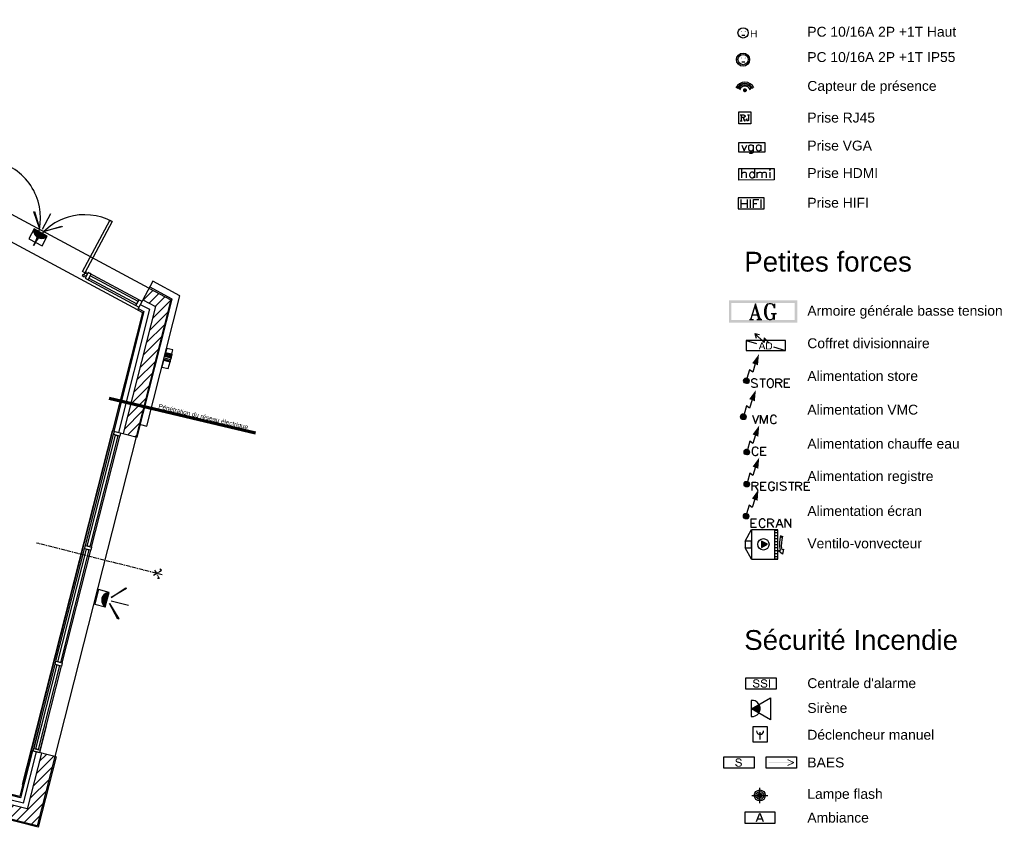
# Model space of a CAD drawing. Header units: millimetres. Extents: x 483 to 46833, y 1207 to 25488.
# Tile 18 of 19: x 31234 to 46147, y 1328 to 13568. Entities that reach past the tile are written whole.
import ezdxf

# ---------------------------------------------------------------- set-up
doc = ezdxf.new("R2010")
doc.units = ezdxf.units.MM
doc.linetypes.add('AXESX2', pattern=[101.6, 63.5, -12.7, 12.7, -12.7])
for name, color, linetype in [('Fond de plan', 7, 'Continuous'), ('Interrupteurs & Prises', 6, 'Continuous'), ('Luminaires', 40, 'Continuous'), ('Légende', 7, 'Continuous'), ('Ossature FP', 7, 'Continuous'), ('Petites forces', 92, 'Continuous'), ('SSI', 5, 'Continuous')]:
    doc.layers.add(name, color=color, linetype=linetype)
doc.styles.get("Standard").update_dxf_attribs({"font": 'arial.ttf'})
doc.styles.add('style1', font='arial.ttf')
doc.linetypes.add('ISOLATION', pattern='A,0.00254,-2.54,[134,ltypeshp.shx,S=2.54,R=0,X=-2.54,Y=0],-5.08,[134,ltypeshp.shx,S=2.54,R=180,X=2.54,Y=0],-2.54', length=10.16254)

# ---------------------------------------------------------------- blocks, each defined once
blk = doc.blocks.new('Projecteur')
at = {"layer": 'Luminaires', "lineweight": -3}
for points in [[(-190, 97), (-182, 103), (-40, -52)], [(-182, -282), (-190, -275), (-40, -127)]]:
    blk.add_lwpolyline(points, close=True, dxfattribs=at)
for points in [[(-2, -180), (130, -180), (130, 0), (0, 0), (-2, -180), (20, -170), (38, -155), (53, -135), (62, -113), (65, -90), (62, -67), (53, -45), (38, -25), (20, -10), (0, 0)], [(-50, -90), (-262, -90)], [(11, -5), (-2, -10)], [(15, -7), (-2, -13)], [(20, -8), (-2, -18)], [(23, -12), (-2, -22)], [(27, -13), (-2, -25)], [(30, -17), (-2, -28)], [(32, -18), (-2, -33)], [(35, -22), (-2, -37)], [(38, -23), (-2, -40)], [(40, -27), (-2, -43)], [(43, -30), (-2, -48)], [(45, -32), (-2, -52)], [(47, -35), (-2, -55)], [(48, -38), (-2, -58)], [(50, -40), (-2, -63)], [(52, -43), (-2, -67)], [(53, -47), (-2, -70)], [(55, -50), (-2, -73)], [(57, -53), (-2, -78)], [(58, -57), (-2, -82)], [(60, -60), (-2, -85)], [(60, -63), (-2, -88)], [(62, -67), (-2, -93)], [(62, -70), (-2, -97)], [(63, -73), (-2, -100)], [(63, -77), (-2, -103)], [(63, -80), (-2, -108)], [(63, -83), (-2, -112)], [(65, -87), (-2, -115)], [(65, -92), (-2, -118)], [(63, -95), (-2, -123)], [(63, -98), (-2, -127)], [(63, -103), (-2, -130)], [(63, -107), (-2, -133)], [(62, -112), (-2, -138)], [(60, -115), (-2, -142)], [(3, -2), (0, -3)], [(8, -3), (0, -7)], [(60, -120), (-2, -145)], [(58, -123), (-2, -148)], [(57, -128), (-2, -153)], [(53, -133), (-2, -157)], [(52, -138), (-2, -160)], [(48, -143), (-2, -163)], [(43, -148), (-2, -167)], [(38, -155), (-2, -172)], [(32, -162), (-2, -175)], [(20, -170), (-2, -178)]]:
    blk.add_lwpolyline(points, dxfattribs=at)
blk = doc.blocks.new('PC 10 16A 2P +T Haute')
at = {"layer": 'Interrupteurs & Prises', "transparency": 33554559}
for points in [[(132, 40), (120, 40), (120, -68), (132, -68), (132, -17), (190, -17), (132, -5)], [(204, 40), (190, 40), (190, -5), (132, -5), (190, -17), (190, -68), (204, -68)]]:
    blk.add_hatch(color=256, dxfattribs=at).paths.add_polyline_path(points)
at = {"layer": 'Interrupteurs & Prises', "lineweight": -3}
blk.add_lwpolyline([(-19, -34), (25, -34)], dxfattribs=at)
blk.add_circle((0, 0), 77.7, dxfattribs=at)
at = {"layer": 'Interrupteurs & Prises', "lineweight": -3, "transparency": 33554559}
for points in [[(-30, 29), (-32, 25), (-26, 25)], [(-32, 25), (-30, 19), (-26, 25)], [(-26, 31), (-30, 29), (-26, 25)], [(-30, 19), (-26, 17), (-26, 25)], [(-22, 29), (-26, 31), (-26, 25)], [(-19, 25), (-22, 29), (-26, 25)], [(-26, 17), (-22, 19), (-26, 25)], [(-22, 19), (-19, 25), (-26, 25)], [(27, 29), (25, 25), (31, 25)], [(25, 25), (27, 19), (31, 25)], [(31, 31), (27, 29), (31, 25)], [(27, 19), (31, 17), (31, 25)], [(38, 29), (31, 31), (31, 25)], [(40, 25), (38, 29), (31, 25)], [(31, 17), (38, 19), (31, 25)], [(38, 19), (40, 25), (31, 25)]]:
    blk.add_solid(points, dxfattribs=at)
blk = doc.blocks.new('PC 10 16A 2P +T IP55')
at = {"layer": 'Interrupteurs & Prises', "lineweight": -3}
blk.add_lwpolyline([(-19, -34), (25, -34)], dxfattribs=at)
for centre, radius in [((-1, -1), 99.5), ((0, 0), 77.7)]:
    blk.add_circle(centre, radius, dxfattribs=at)
at = {"layer": 'Interrupteurs & Prises', "lineweight": -3, "transparency": 33554559}
for points in [[(-30, 29), (-32, 23), (-26, 23)], [(-32, 23), (-30, 19), (-26, 23)], [(-26, 31), (-30, 29), (-26, 23)], [(-30, 19), (-26, 17), (-26, 23)], [(-22, 29), (-26, 31), (-26, 23)], [(-19, 23), (-22, 29), (-26, 23)], [(-26, 17), (-22, 19), (-26, 23)], [(-22, 19), (-19, 23), (-26, 23)], [(27, 29), (25, 23), (31, 23)], [(25, 23), (27, 19), (31, 23)], [(31, 31), (27, 29), (31, 23)], [(27, 19), (31, 17), (31, 23)], [(38, 29), (31, 31), (31, 23)], [(40, 23), (38, 29), (31, 23)], [(31, 17), (38, 19), (31, 23)], [(38, 19), (40, 23), (31, 23)]]:
    blk.add_solid(points, dxfattribs=at)
blk = doc.blocks.new('Radar de présence')
at = {"layer": 'Interrupteurs & Prises', "lineweight": -3}
blk.add_lwpolyline([(83, 38), (66, 63), (42, 80), (15, 89), (-15, 89), (-42, 80), (-68, 63), (-84, 38)], dxfattribs=at)
for centre, radius, start, end in [((0, -1), 152, 25.7187, 154.2813), ((-1, -4), 134, 27.1084, 152.8916), ((0, -3), 114, 27.1494, 152.8506)]:
    blk.add_arc(centre, radius, start, end, dxfattribs=at)
at = {"layer": 'Interrupteurs & Prises', "lineweight": -3, "transparency": 33554559}
for points in [[(-27, 42), (-30, 21), (-30, 38)], [(-27, 42), (-27, 17), (-30, 21)], [(-23, 49), (-27, 17), (-27, 42)], [(-23, 49), (-23, 13), (-27, 17)], [(-21, 53), (-23, 13), (-23, 49)], [(-21, 53), (-21, 8), (-23, 13)], [(-17, 55), (-21, 8), (-21, 53)], [(-17, 55), (-17, 4), (-21, 8)], [(-11, 57), (-17, 4), (-17, 55)], [(-11, 57), (-11, 2), (-17, 4)], [(-6, 59), (-11, 2), (-11, 57)], [(-6, 59), (-6, 0), (-11, 2)], [(0, 59), (-6, 0), (-6, 59)], [(0, 59), (0, 0), (-6, 0)], [(4, 59), (0, 0), (0, 59)], [(4, 59), (4, 0), (0, 0)], [(11, 57), (4, 0), (4, 59)], [(11, 57), (11, 2), (4, 0)], [(15, 55), (11, 2), (11, 57)], [(15, 55), (15, 4), (11, 2)], [(19, 53), (15, 4), (15, 55)], [(19, 53), (19, 8), (15, 4)], [(23, 49), (19, 8), (19, 53)], [(23, 49), (23, 13), (19, 8)], [(27, 42), (23, 13), (23, 49)], [(27, 42), (27, 17), (23, 13)], [(30, 38), (27, 17), (27, 42)], [(30, 38), (30, 21), (27, 17)]]:
    blk.add_solid(points, dxfattribs=at)
blk = doc.blocks.new('RJ45')
at = {"layer": 'Interrupteurs & Prises', "color": 4, "lineweight": -3}
blk.add_lwpolyline([(180, -180), (0, -180), (0, 0), (180, 0)], close=True, dxfattribs=at)
for points in [[(19, -44), (72, -44), (85, -49), (89, -53), (93, -61), (93, -70), (89, -78), (85, -82), (72, -87), (36, -87)], [(19, -135), (49, -135)], [(32, -44), (32, -135)], [(36, -44), (36, -135)], [(59, -87), (68, -91), (72, -95), (85, -127), (89, -131), (93, -131), (97, -127)], [(68, -91), (72, -99), (80, -131), (85, -135), (93, -135), (97, -127), (97, -123)], [(72, -44), (80, -49), (85, -53), (89, -61), (89, -70), (85, -78), (80, -82), (72, -87)], [(148, -44), (148, -116), (144, -131), (135, -135), (127, -135), (118, -131), (114, -123), (114, -112), (118, -108), (123, -112), (118, -116)], [(131, -44), (161, -44)], [(144, -44), (144, -116), (139, -131), (135, -135)]]:
    blk.add_lwpolyline(points, dxfattribs=at)
blk = doc.blocks.new('VGA')
at = {"layer": 'Interrupteurs & Prises', "color": 3, "lineweight": -3}
blk.add_lwpolyline([(0, 0), (391, 0), (391, -144), (0, -146)], close=True, dxfattribs=at)
for points in [[(45, -36), (80, -123), (118, -36)], [(218, -53), (205, -42), (192, -36), (173, -36), (161, -42), (148, -53), (144, -72), (144, -85), (148, -104), (161, -116), (173, -123), (192, -123), (205, -116), (218, -104)], [(218, -36), (218, -133), (211, -152), (205, -158), (192, -165), (173, -165), (161, -158)], [(334, -53), (321, -42), (308, -36), (292, -36), (279, -42), (266, -53), (260, -72), (260, -85), (266, -104), (279, -116), (292, -123), (311, -123), (321, -116), (334, -104)], [(334, -36), (334, -123)]]:
    blk.add_lwpolyline(points, dxfattribs=at)
blk = doc.blocks.new('HDMI')
at = {"layer": 'Interrupteurs & Prises', "color": 3, "lineweight": -3}
for points in [[(0, 0), (535, 0), (535, -171), (0, -173)], [(467, -17), (473, -23), (480, -17), (473, -11)]]:
    blk.add_lwpolyline(points, close=True, dxfattribs=at)
for points in [[(47, -142), (47, -13)], [(47, -80), (66, -61), (76, -55), (95, -55), (108, -61), (114, -80), (114, -142)], [(239, -74), (226, -61), (214, -55), (195, -55), (182, -61), (169, -74), (163, -93), (163, -103), (169, -122), (182, -135), (195, -142), (214, -142), (226, -135), (239, -122)], [(239, -13), (239, -142)], [(281, -142), (281, -55)], [(281, -80), (300, -61), (313, -55), (330, -55), (342, -61), (349, -80), (349, -142)], [(349, -80), (368, -61), (380, -55), (399, -55), (410, -61), (417, -80), (417, -142)], [(473, -55), (473, -142)]]:
    blk.add_lwpolyline(points, dxfattribs=at)
blk = doc.blocks.new('HIFI')
at = {"layer": 'Interrupteurs & Prises', "color": 3, "lineweight": -3}
blk.add_lwpolyline([(393, -171), (393, 0), (0, 0), (0, -171)], close=True, dxfattribs=at)
for points in [[(49, -154), (49, -25)], [(49, -87), (135, -87)], [(135, -25), (135, -154)], [(186, -154), (186, -25)], [(235, -154), (235, -25), (315, -25)], [(235, -87), (285, -87)], [(347, -154), (347, -25)]]:
    blk.add_lwpolyline(points, dxfattribs=at)
blk = doc.blocks.new('Armoire générale basse tension')
at = {"layer": 'Petites forces', "lineweight": -3}
for points in [[(475, -289), (403, -51), (331, -279)], [(393, -85), (454, -289)], [(403, -85), (465, -289)], [(680, -85), (691, -51), (691, -118), (680, -85), (659, -61), (640, -51), (608, -51), (579, -61), (557, -85), (547, -108), (537, -142), (537, -199), (547, -232), (557, -256), (579, -279), (608, -289), (640, -289), (659, -279), (680, -279), (691, -289), (691, -199)], [(568, -85), (557, -108), (547, -142), (547, -199), (557, -232), (568, -256)], [(608, -51), (587, -61), (568, -95), (557, -142), (557, -199), (568, -245), (587, -279), (608, -289)], [(310, -289), (372, -289)], [(321, -289), (331, -279), (353, -289)], [(353, -222), (443, -222)], [(425, -289), (496, -289)], [(454, -279), (435, -289)], [(454, -266), (443, -289)], [(465, -266), (486, -289)], [(640, -199), (722, -199)], [(650, -199), (669, -209)], [(669, -199), (669, -266), (659, -279)], [(659, -199), (669, -222)], [(680, -209), (680, -266)], [(701, -199), (691, -222)], [(712, -199), (691, -209)]]:
    blk.add_lwpolyline(points, dxfattribs=at)
at = {"layer": 'Petites forces', "lineweight": -3, "transparency": 33554559}
for points in [[(0, -340), (38, -300), (0, 0)], [(38, -300), (0, 0), (38, -40)], [(0, 0), (38, -40), (1037, 0)], [(38, -40), (1037, 0), (997, -40)], [(1037, 0), (997, -40), (1037, -340)], [(997, -40), (1037, -340), (997, -300)], [(1037, -340), (997, -300), (0, -340)], [(997, -300), (0, -340), (38, -300)]]:
    blk.add_solid(points, dxfattribs=at)
blk = doc.blocks.new('Coffret divisionnaire')
at = {"layer": 'Petites forces', "transparency": 33554559}
for points in [[(249, -27), (232, -27), (192, -135), (207, -135), (220, -104), (264, -104), (224, -91), (235, -59), (235, -59), (237, -57), (237, -53), (239, -51), (239, -44), (241, -42), (241, -38)], [(249, -27), (241, -38), (241, -40), (243, -42), (243, -49), (245, -51), (245, -55), (248, -57), (249, -61), (260, -91), (224, -91), (264, -104), (277, -135), (294, -135)], [(342, -27), (304, -27), (304, -135), (357, -135), (359, -133), (364, -133), (368, -131), (370, -131), (372, -129), (374, -129), (376, -127), (378, -125), (380, -123), (319, -123), (319, -40), (342, -40), (380, -38), (378, -36), (376, -36), (372, -34), (370, -32), (368, -32), (366, -30), (361, -30), (359, -27), (347, -27)], [(380, -38), (342, -40), (357, -40), (359, -42), (361, -42), (364, -44), (366, -44), (368, -46), (370, -49), (372, -51), (374, -55), (374, -55), (376, -57), (376, -59), (378, -61), (378, -70), (380, -74), (380, -87), (378, -91), (378, -99), (376, -101), (376, -106), (374, -108), (372, -110), (372, -112), (370, -114), (368, -116), (366, -118), (364, -118), (359, -120), (357, -120), (355, -123), (319, -123), (380, -123), (383, -120), (385, -118), (385, -116), (387, -114), (389, -112), (389, -108), (391, -106), (391, -101), (393, -99), (393, -91), (395, -87), (395, -76), (393, -72), (393, -61), (391, -57), (391, -55), (389, -53), (389, -51), (387, -49), (385, -44), (385, -42), (383, -40)]]:
    blk.add_hatch(color=256, dxfattribs=at).paths.add_polyline_path(points)
at = {"layer": 'Petites forces', "lineweight": -3}
blk.add_lwpolyline([(598, -150), (598, 0), (0, 0), (0, -150)], close=True, dxfattribs=at)
for points in [[(340, -27), (273, 42), (273, -30), (135, 106), (154, 36)], [(135, 106), (205, 93)], [(0, 0), (157, -46)], [(417, -97), (598, -150)]]:
    blk.add_lwpolyline(points, dxfattribs=at)
blk = doc.blocks.new('Alimentation store')
at = {"layer": 'Petites forces', "lineweight": -3}
for points in [[(131, 258), (95, 129), (46, 167), (8, 36)], [(-43, 0), (0, 40), (-43, 0)], [(-43, -2), (2, 40), (-43, -4)], [(-40, 11), (-11, 40)], [(-40, 9), (-9, 40), (-40, 7), (-6, 40)], [(-40, 4), (-5, 40), (-40, 2), (-2, 40)], [(-40, -4), (4, 40)], [(-40, -6), (6, 40), (-40, -6)], [(-40, -8), (8, 40), (-40, -8)], [(-40, -10), (10, 40), (-40, -10)], [(10, 40), (-40, -12), (13, 40)], [(-40, 13), (-13, 38)], [(-40, -15), (13, 38)], [(-38, 17), (-17, 38)], [(-38, 15), (-15, 38)], [(-38, -15), (14, 38), (-38, -15)], [(-38, -17), (17, 38), (-38, -17)], [(17, 38), (-38, -19), (19, 36), (-36, -19)], [(-36, 19), (-19, 36)], [(-36, -21), (21, 36), (-36, -21)], [(21, 36), (-36, -23), (23, 34), (-34, -23)], [(-34, 21), (-21, 34)], [(23, 34), (-34, -25), (25, 34)], [(-34, -25), (25, 32), (-32, -27), (27, 32), (-32, -27)], [(-32, -29), (27, 30)], [(-30, 28), (-28, 30)], [(-30, -29), (29, 30), (-30, -29)], [(-30, -32), (29, 30)], [(-28, -32), (32, 28), (-28, -32), (32, 28)], [(32, 25), (-26, -34), (34, 25), (-26, -34), (34, 23), (-24, -36), (35, 23)], [(-21, -36), (35, 21), (-21, -36)], [(-21, -38), (35, 21)], [(-19, -38), (38, 19), (-19, -38), (38, 17), (-17, -38), (38, 17)], [(-15, -38), (40, 15), (-13, -38), (40, 13), (-11, -38), (40, 13)], [(-9, -38), (40, 11), (-6, -38), (42, 9), (-5, -38), (42, 7), (-2, -38), (42, 4), (0, -38)], [(2, -38), (42, 2), (2, -38)], [(42, 0), (4, -38), (42, -2), (6, -38)], [(164, 9), (152, 21), (133, 28), (107, 28), (91, 21), (78, 9), (78, -4), (84, -15), (91, -21), (103, -27), (139, -40), (152, -46), (158, -53), (164, -65), (164, -84), (152, -95), (133, -101), (107, -101), (91, -95), (78, -84)], [(201, 28), (287, 28)], [(245, 28), (245, -101)], [(448, -101), (448, 28), (505, 28), (521, 21), (528, 15), (534, 2), (534, -10), (528, -21), (521, -27), (505, -34), (448, -34)], [(659, -101), (579, -101), (579, 28), (659, 28)], [(8, -38), (42, -4), (8, -38)], [(42, -6), (10, -38), (42, -8), (13, -38)], [(42, -10), (14, -38), (40, -12)], [(40, -15), (17, -38), (40, -17)], [(19, -38), (38, -19)], [(21, -38), (38, -21)], [(23, -36), (35, -25)], [(492, -34), (534, -101)], [(579, -34), (627, -34)]]:
    blk.add_lwpolyline(points, dxfattribs=at)
blk.add_lwpolyline([(351, 28), (338, 21), (325, 9), (319, -4), (312, -21), (312, -53), (319, -72), (325, -84), (338, -95), (351, -101), (374, -101), (386, -95), (399, -84), (405, -72), (412, -53), (412, -21), (405, -4), (399, 9), (386, 21), (374, 28)], close=True, dxfattribs=at)
blk.add_circle((0, 0), 42.1, dxfattribs=at)
at = {"layer": 'Petites forces', "lineweight": -3, "transparency": 33554559}
blk.add_solid([(190, 404), (175, 235), (88, 266)], dxfattribs=at)
blk = doc.blocks.new('Alimentation VMC')
at = {"layer": 'Petites forces', "lineweight": -3}
for points in [[(133, 260), (95, 131), (46, 167), (11, 38)], [(-40, 11), (-9, 43)], [(-40, 9), (-7, 43), (-40, 7), (-4, 43)], [(-40, 4), (-2, 43), (-40, 4)], [(-40, 2), (0, 43), (-40, 0), (2, 43)], [(-40, -2), (4, 43), (-40, -2)], [(-40, -4), (6, 43), (-40, -4)], [(-40, -6), (8, 43), (-40, -6)], [(-40, -8), (11, 43), (-40, -8)], [(-40, 13), (-11, 40)], [(-40, -10), (12, 40), (-40, -10)], [(-15, 40), (-38, 15), (-13, 40)], [(-38, -12), (15, 40), (-38, -12)], [(15, 40), (-38, -15), (17, 40), (-38, -15)], [(-38, 17), (-17, 38)], [(-38, -17), (19, 38), (-36, -17)], [(-36, 21), (-19, 38)], [(19, 38), (-36, -19), (21, 38), (-36, -19)], [(-36, -21), (23, 36), (-34, -21)], [(-34, 24), (-21, 36)], [(23, 36), (-34, -23), (25, 36)], [(-34, -23), (25, 34), (-32, -25), (27, 34), (-32, -25)], [(-32, -27), (27, 32)], [(-30, 30), (-28, 32)], [(-30, -27), (30, 32), (-30, -27), (30, 32)], [(-30, -29), (30, 30)], [(-28, -29), (31, 30), (-28, -29)], [(-28, -31), (31, 28)], [(-26, -31), (34, 28), (-26, -31), (34, 26), (-23, -34), (36, 26)], [(-23, -34), (36, 24), (-21, -34)], [(36, 24), (-21, -36), (38, 21), (-19, -36), (38, 21)], [(-17, -36), (38, 19), (-17, -36)], [(-15, -36), (40, 17), (-15, -36)], [(40, 17), (-13, -36), (40, 15), (-11, -36)], [(-9, -36), (40, 13), (-9, -36)], [(-7, -36), (42, 11), (-7, -36)], [(-4, -36), (42, 9), (-4, -36)], [(-2, -36), (42, 7), (0, -36), (42, 4), (2, -36), (42, 2), (4, -36)], [(6, -36), (42, 0), (6, -36)], [(137, 26), (186, -103), (237, 26)], [(260, -103), (260, 26), (310, -103), (359, 26), (359, -103)], [(500, -4), (496, 7), (484, 19), (471, 26), (446, 26), (433, 19), (420, 7), (416, -4), (410, -23), (410, -55), (416, -74), (420, -84), (433, -97), (446, -103), (471, -103), (484, -97), (496, -84), (500, -74)], [(42, -2), (8, -36), (42, -4), (11, -36), (42, -6)], [(12, -36), (42, -8), (15, -36), (40, -10)], [(40, -12), (17, -36), (40, -15)], [(19, -36), (38, -17)], [(21, -36), (38, -19)], [(23, -34), (36, -23)]]:
    blk.add_lwpolyline(points, dxfattribs=at)
blk.add_circle((0, 0), 42, dxfattribs=at)
at = {"layer": 'Petites forces', "lineweight": -3, "transparency": 33554559}
blk.add_solid([(190, 406), (175, 237), (89, 269)], dxfattribs=at)
blk = doc.blocks.new('Alimentation chauffe eau')
at = {"layer": 'Petites forces', "lineweight": -3}
for points in [[(132, 261), (94, 130), (46, 168), (10, 37)], [(-5, 43), (-41, 5), (-3, 43), (-41, 3)], [(0, 43), (-41, 1), (1, 43), (-41, -1), (4, 43), (-41, -3), (6, 43), (-41, -6), (8, 41), (-41, -8), (10, 41), (-41, -10), (12, 41), (-39, -12), (14, 41), (-39, -14), (14, 39)], [(-11, 41), (-41, 11), (-9, 41)], [(-41, 9), (-7, 41), (-41, 7)], [(-39, 13), (-13, 41)], [(-39, 18), (-18, 39)], [(-39, 16), (-15, 39)], [(-39, -14), (16, 39), (-39, -16), (19, 39), (-37, -18), (20, 39)], [(-37, 20), (-20, 37)], [(-37, -18), (20, 37), (-37, -20), (22, 37), (-34, -22), (22, 37)], [(-34, 24), (-22, 37)], [(-34, -22), (25, 35), (-34, -25)], [(25, 35), (-32, -25), (27, 35)], [(-32, -27), (27, 32), (-32, -27)], [(-30, 28), (-28, 32)], [(-30, -27), (29, 32)], [(-30, -29), (29, 30), (-30, -29)], [(-28, -29), (31, 30), (-28, -29)], [(-28, -31), (31, 28), (-28, -31)], [(-26, -31), (33, 28)], [(-26, -33), (33, 26), (-26, -33)], [(33, 26), (-24, -33), (35, 24), (-24, -35)], [(35, 24), (-22, -35), (35, 22)], [(-22, -35), (38, 22), (-20, -35)], [(-20, -37), (38, 20), (-18, -37), (38, 18)], [(-15, -37), (39, 18), (-15, -37)], [(-13, -37), (39, 16), (-13, -37)], [(-11, -37), (39, 13), (-9, -37), (41, 11), (-7, -37), (41, 11)], [(-5, -37), (41, 9), (-3, -37), (41, 7), (0, -37), (41, 5)], [(1, -37), (41, 3), (1, -37)], [(4, -37), (41, 1), (6, -37), (41, -1), (8, -37), (41, -3)], [(175, 47), (169, 60), (156, 71), (145, 77), (120, 77), (107, 71), (94, 60), (88, 47), (82, 28), (82, -3), (88, -22), (94, -33), (107, -46), (120, -52), (145, -52), (156, -46), (169, -33), (175, -22)], [(293, -52), (213, -52), (213, 77), (293, 77)], [(213, 16), (261, 16)], [(10, -37), (41, -6), (12, -37), (41, -8)], [(41, -10), (14, -37), (41, -12)], [(16, -37), (39, -14), (19, -37), (39, -16)], [(20, -37), (38, -20)], [(25, -35), (35, -22)]]:
    blk.add_lwpolyline(points, dxfattribs=at)
blk.add_circle((0, 0), 41.5, dxfattribs=at)
at = {"layer": 'Petites forces', "lineweight": -3, "transparency": 33554559}
blk.add_solid([(189, 404), (175, 235), (88, 269)], dxfattribs=at)
blk = doc.blocks.new('Alimentation registre')
at = {"layer": 'Petites forces', "lineweight": -3}
for points in [[(132, 261), (94, 130), (46, 168), (10, 37)], [(-41, 11), (-11, 41)], [(-41, 9), (-9, 41)], [(-41, 7), (-7, 41), (-41, 7)], [(-41, 5), (-5, 41)], [(-41, 3), (-3, 41), (-41, 3)], [(0, 41), (-41, 1), (1, 41), (-41, -1)], [(-41, -3), (4, 41), (-41, -3)], [(-41, -6), (6, 41), (-41, -6)], [(-41, -8), (8, 41), (-41, -8)], [(-41, -10), (10, 41), (-41, -10)], [(-41, -12), (12, 41), (-39, -12), (14, 41)], [(-39, 18), (-18, 39)], [(-39, 16), (-15, 39)], [(-39, 13), (-13, 39)], [(-39, -14), (14, 39), (-39, -14)], [(-39, -16), (16, 39), (-39, -16)], [(-39, -18), (19, 39), (-37, -18), (20, 37), (-37, -20), (20, 37)], [(-37, 20), (-20, 37)], [(-37, -20), (22, 37)], [(-34, 22), (-22, 35)], [(-34, -22), (22, 35), (-34, -22)], [(-34, -25), (25, 35), (-34, -25)], [(-32, -25), (25, 35)], [(-32, -27), (27, 32), (-32, -27), (27, 32)], [(-30, 28), (-28, 30)], [(-30, -29), (29, 30), (-30, -29), (29, 30)], [(-28, -29), (31, 30)], [(-28, -31), (31, 28), (-28, -31), (31, 28)], [(-26, -33), (33, 26), (-26, -33), (33, 26)], [(-24, -33), (33, 24)], [(-24, -35), (35, 24), (-24, -35)], [(-22, -35), (35, 22), (-22, -35), (38, 22)], [(-20, -37), (38, 20), (-20, -37)], [(38, 20), (-18, -37), (38, 18)], [(39, 18), (-15, -37), (39, 16), (-13, -37), (39, 13), (-11, -37)], [(39, 13), (-9, -37), (41, 11), (-7, -37), (41, 9), (-5, -37)], [(-3, -37), (41, 7), (-3, -37)], [(0, -37), (41, 5), (0, -37)], [(1, -37), (41, 3), (1, -37)], [(4, -37), (41, 1), (6, -37), (41, -1)], [(82, -96), (82, 32), (139, 32), (156, 28), (162, 22), (169, 9), (169, -3), (162, -16), (156, -22), (139, -29), (82, -29)], [(293, -96), (213, -96), (213, 32), (293, 32)], [(422, 3), (416, 16), (403, 28), (392, 32), (367, 32), (354, 28), (342, 16), (335, 3), (329, -16), (329, -48), (335, -65), (342, -77), (354, -90), (367, -96), (392, -96), (403, -90), (416, -77), (422, -65), (422, -48), (392, -48)], [(460, -96), (460, 32)], [(595, 16), (582, 28), (564, 32), (540, 32), (521, 28), (508, 16), (508, 3), (515, -10), (521, -16), (534, -22), (570, -35), (582, -41), (589, -48), (595, -58), (595, -77), (582, -90), (564, -96), (540, -96), (521, -90), (508, -77)], [(633, 32), (720, 32)], [(676, 32), (676, -96)], [(743, -96), (743, 32), (800, 32), (817, 28), (823, 22), (830, 9), (830, -3), (823, -16), (817, -22), (800, -29), (743, -29)], [(954, -96), (874, -96), (874, 32), (954, 32)], [(8, -37), (41, -3), (8, -37)], [(10, -37), (41, -6)], [(12, -37), (41, -8), (12, -37)], [(41, -10), (14, -37), (41, -12)], [(16, -37), (39, -14)], [(39, -16), (19, -37), (39, -18)], [(20, -37), (38, -20)], [(25, -35), (35, -22)], [(126, -29), (169, -96)], [(213, -29), (261, -29)], [(787, -29), (830, -96)], [(874, -29), (923, -29)]]:
    blk.add_lwpolyline(points, dxfattribs=at)
blk.add_circle((0, 0), 41.5, dxfattribs=at)
at = {"layer": 'Petites forces', "lineweight": -3, "transparency": 33554559}
blk.add_solid([(189, 404), (175, 235), (88, 267)], dxfattribs=at)
blk = doc.blocks.new('Ventilo-convecteur')
at = {"layer": 'Petites forces', "lineweight": -3}
for points in [[(-97, -173), (0, 2)], [(353, -448), (353, 0)], [(353, -4), (399, -4)], [(353, -40), (399, -40)], [(353, -87), (399, -87)], [(353, -131), (399, -131)], [(0, -448), (-99, -273)], [(150, -254), (205, -201)], [(150, -258), (207, -201)], [(150, -264), (211, -203)], [(150, -268), (216, -205)], [(152, -173), (154, -171)], [(152, -180), (157, -173)], [(152, -184), (161, -175)], [(152, -190), (163, -177)], [(152, -194), (167, -180)], [(152, -201), (171, -182)], [(152, -205), (173, -184)], [(152, -211), (178, -184)], [(152, -216), (180, -186)], [(152, -222), (184, -188)], [(152, -226), (188, -190)], [(152, -232), (191, -192)], [(152, -237), (195, -194)], [(152, -243), (199, -196)], [(152, -247), (201, -199)], [(161, -264), (218, -207)], [(173, -258), (222, -209)], [(184, -251), (224, -211)], [(197, -245), (229, -213)], [(210, -239), (232, -216)], [(220, -232), (235, -218)], [(232, -226), (239, -220)], [(353, -177), (399, -177)], [(353, -222), (399, -222)], [(353, -268), (399, -268)], [(353, -313), (399, -313)], [(353, -359), (399, -359)], [(353, -406), (399, -406)], [(353, -442), (399, -442)]]:
    blk.add_lwpolyline(points, dxfattribs=at)
for points in [[(399, -448), (399, 0), (0, 0), (0, -448)], [(442, -87), (448, -120), (471, -99), (463, -123), (457, -146), (452, -199), (450, -251), (452, -277), (457, -302), (482, -292), (471, -370), (410, -319), (438, -308), (429, -254), (427, -196), (431, -142)], [(0, -273), (0, -173), (-99, -173), (-99, -273)], [(150, -270), (241, -220), (152, -171)]]:
    blk.add_lwpolyline(points, close=True, dxfattribs=at)
blk.add_circle((179, -221), 86.1, dxfattribs=at)
blk = doc.blocks.new('Alimentation écran')
at = {"layer": 'Petites forces', "lineweight": -3}
for points in [[(130, 259), (94, 130), (46, 166), (8, 37)], [(-41, 5), (-5, 41), (-43, 3), (-3, 41)], [(-43, 1), (-1, 41), (-43, -1), (1, 41), (-43, -3), (3, 41), (-43, -6)], [(-41, 11), (-11, 41)], [(-41, 9), (-9, 41), (-41, 7), (-7, 41)], [(-41, -6), (6, 41), (-41, -8), (8, 41), (-41, -10), (10, 41), (-41, -12), (12, 39), (-41, -14), (14, 39), (-39, -16), (16, 39), (-39, -16)], [(-41, 13), (-13, 39)], [(-39, 16), (-16, 39)], [(-39, 18), (-18, 37)], [(16, 37), (-39, -18), (18, 37), (-37, -20), (20, 37), (-37, -20)], [(-37, 20), (-20, 37)], [(20, 35), (-37, -22), (22, 35), (-35, -22)], [(-35, 22), (-24, 35)], [(22, 35), (-35, -25), (25, 35)], [(-35, -25), (25, 32), (-32, -27), (27, 32), (-32, -27)], [(-32, 28), (-28, 30)], [(-32, -29), (27, 30)], [(-30, -29), (29, 30), (-30, -29)], [(29, 28), (-30, -31), (31, 28), (-28, -31), (31, 28)], [(-28, -33), (31, 26)], [(-26, -33), (33, 26), (-26, -33)], [(-26, -35), (33, 24), (-24, -35), (35, 24)], [(-24, -35), (35, 22), (-22, -35)], [(-22, -37), (35, 20)], [(-20, -37), (37, 20), (-20, -37), (37, 18), (-18, -37), (37, 18)], [(-16, -37), (37, 16)], [(39, 16), (-13, -37), (39, 13), (-11, -37), (39, 11), (-9, -37), (39, 11)], [(-7, -37), (41, 9), (-5, -37), (41, 7), (-3, -37), (41, 5), (-1, -37)], [(41, 3), (1, -37), (41, 1), (3, -37), (41, -1), (6, -37), (41, -3)], [(8, -37), (41, -6), (10, -37), (41, -8)], [(41, -10), (12, -37), (39, -10)], [(14, -37), (39, -12)], [(39, -14), (16, -37), (39, -16)], [(18, -37), (37, -18)], [(20, -37), (37, -20)], [(22, -35), (35, -25)], [(160, -172), (79, -172), (79, -41), (160, -41)], [(79, -105), (128, -105)], [(289, -73), (282, -60), (272, -48), (259, -41), (234, -41), (221, -48), (208, -60), (202, -73), (198, -92), (198, -122), (202, -141), (208, -153), (221, -166), (234, -172), (259, -172), (272, -166), (282, -153), (289, -141)], [(327, -172), (327, -41), (382, -41), (401, -48), (407, -54), (413, -67), (413, -80), (407, -92), (401, -99), (382, -105), (327, -105)], [(369, -105), (413, -172)], [(456, -172), (506, -41), (555, -172)], [(475, -128), (536, -128)], [(593, -172), (593, -41), (680, -172), (680, -41)]]:
    blk.add_lwpolyline(points, dxfattribs=at)
blk.add_circle((0, 0), 41.5, dxfattribs=at)
at = {"layer": 'Petites forces', "lineweight": -3, "transparency": 33554559}
blk.add_solid([(187, 404), (175, 235), (88, 267)], dxfattribs=at)
blk = doc.blocks.new("Centrale d'alarme")
at = {"layer": 'SSI', "transparency": 33554559}
for points in [[(124, -106), (110, -108), (110, -118), (112, -120), (112, -125), (114, -127), (116, -131), (118, -133), (120, -135), (162, -135), (152, -135), (150, -133), (146, -133), (143, -131), (139, -131), (137, -129), (135, -127), (133, -125), (131, -122), (129, -120), (127, -116), (127, -114), (124, -110)], [(158, -19), (156, -19), (152, -21), (141, -21), (139, -23), (135, -23), (133, -25), (129, -27), (127, -30), (124, -32), (122, -34), (120, -36), (118, -38), (116, -42), (116, -44), (114, -49), (114, -61), (116, -63), (116, -68), (118, -70), (118, -70), (120, -74), (122, -76), (124, -78), (129, -80), (131, -82), (135, -82), (137, -84), (139, -84), (143, -87), (148, -87), (152, -89), (156, -91), (165, -91), (169, -93), (171, -93), (175, -95), (180, -95), (181, -97), (186, -99), (188, -101), (190, -103), (190, -103), (192, -108), (192, -110), (194, -114), (194, -114), (192, -118), (192, -120), (190, -125), (188, -127), (186, -129), (181, -131), (180, -133), (173, -133), (169, -135), (120, -135), (122, -137), (124, -139), (129, -142), (131, -144), (135, -146), (137, -146), (141, -148), (148, -148), (152, -150), (173, -150), (177, -148), (181, -148), (184, -146), (188, -146), (188, -144), (192, -144), (194, -142), (196, -139), (199, -137), (200, -133), (203, -131), (205, -129), (207, -127), (207, -122), (209, -118), (209, -103), (207, -101), (205, -97), (205, -95), (205, -95), (203, -93), (200, -89), (196, -87), (194, -84), (192, -82), (188, -82), (186, -80), (184, -80), (180, -78), (177, -78), (173, -76), (169, -76), (165, -74), (160, -74), (156, -72), (152, -72), (148, -70), (143, -70), (141, -68), (139, -68), (137, -65), (135, -65), (133, -63), (131, -59), (131, -49), (133, -44), (135, -42), (137, -40), (139, -40), (141, -38), (143, -36), (150, -36), (154, -34), (196, -34), (194, -32), (192, -30), (190, -27), (186, -25), (184, -25), (181, -23), (180, -23), (175, -21), (167, -21), (162, -19)], [(196, -34), (158, -34), (162, -34), (167, -36), (173, -36), (175, -38), (180, -38), (181, -40), (184, -42), (186, -44), (186, -49), (188, -51), (188, -55), (190, -59), (205, -57), (205, -51), (203, -46), (203, -44), (200, -40), (199, -38), (199, -38)], [(243, -106), (228, -108), (228, -118), (230, -120), (230, -125), (232, -127), (234, -131), (237, -133), (239, -135), (281, -135), (270, -135), (268, -133), (264, -133), (262, -131), (258, -131), (255, -129), (253, -127), (251, -125), (249, -122), (247, -120), (245, -116), (245, -114), (243, -110)], [(277, -19), (274, -19), (270, -21), (259, -21), (258, -23), (253, -23), (251, -25), (247, -27), (245, -30), (243, -32), (240, -34), (239, -36), (237, -38), (234, -42), (234, -44), (232, -49), (232, -61), (234, -63), (234, -68), (237, -70), (237, -70), (239, -74), (240, -76), (243, -78), (247, -80), (249, -82), (253, -82), (255, -84), (258, -84), (262, -87), (266, -87), (270, -89), (274, -91), (283, -91), (287, -93), (289, -93), (293, -95), (298, -95), (300, -97), (304, -99), (306, -101), (308, -103), (308, -103), (310, -108), (310, -110), (312, -114), (312, -114), (310, -118), (310, -120), (308, -125), (306, -127), (304, -129), (300, -131), (298, -133), (291, -133), (287, -135), (239, -135), (240, -137), (243, -139), (247, -142), (249, -144), (253, -146), (255, -146), (259, -148), (266, -148), (270, -150), (291, -150), (296, -148), (300, -148), (302, -146), (306, -146), (306, -144), (310, -144), (312, -142), (315, -139), (317, -137), (319, -133), (321, -131), (323, -129), (325, -127), (325, -122), (327, -118), (327, -103), (325, -101), (323, -97), (323, -95), (323, -95), (321, -93), (319, -89), (315, -87), (312, -84), (310, -82), (306, -82), (304, -80), (302, -80), (298, -78), (296, -78), (291, -76), (287, -76), (283, -74), (279, -74), (274, -72), (270, -72), (266, -70), (262, -70), (259, -68), (258, -68), (255, -65), (253, -65), (251, -63), (249, -59), (249, -49), (251, -44), (253, -42), (255, -40), (258, -40), (259, -38), (262, -36), (268, -36), (272, -34), (315, -34), (312, -32), (310, -30), (308, -27), (304, -25), (302, -25), (300, -23), (298, -23), (293, -21), (285, -21), (281, -19)], [(315, -34), (277, -34), (281, -34), (285, -36), (291, -36), (293, -38), (298, -38), (300, -40), (302, -42), (304, -44), (304, -49), (306, -51), (306, -55), (308, -59), (323, -57), (323, -51), (321, -46), (321, -44), (319, -40), (317, -38), (317, -38)]]:
    blk.add_hatch(color=256, dxfattribs=at).paths.add_polyline_path(points)
at = {"layer": 'SSI', "lineweight": -3}
blk.add_lwpolyline([(460, 0), (460, -169), (0, -169), (0, 0)], close=True, dxfattribs=at)
at = {"layer": 'SSI', "lineweight": -3, "transparency": 33554559}
blk.add_solid([(369, -148), (369, -21), (352, -148), (352, -21)], dxfattribs=at)
blk = doc.blocks.new('Sirène')
at = {"layer": 'SSI', "lineweight": -3}
for points in [[(0, 0), (0, -245), (32, -243), (61, -234), (89, -218), (110, -197), (127, -169), (135, -137), (135, -106), (127, -76), (110, -49), (89, -25), (61, -8), (32, 0)], [(2, -129), (294, 40), (294, -296)]]:
    blk.add_lwpolyline(points, close=True, dxfattribs=at)
at = {"layer": 'SSI', "lineweight": -3, "transparency": 33554559}
for points in [[(32, -112), (135, -129), (2, -129)], [(2, -129), (135, -133), (11, -133)], [(2, -129), (135, -129), (135, -133)], [(11, -133), (131, -154), (46, -154)], [(11, -133), (135, -133), (131, -154)], [(68, -91), (135, -112), (32, -112)], [(32, -112), (135, -112), (135, -129)], [(104, -70), (131, -91), (68, -91)], [(68, -91), (131, -91), (135, -112)], [(118, -61), (125, -70), (104, -70)], [(104, -70), (125, -70), (131, -91)], [(46, -154), (125, -175), (83, -175)], [(46, -154), (131, -154), (125, -175)], [(83, -175), (125, -175), (114, -192)]]:
    blk.add_solid(points, dxfattribs=at)
blk = doc.blocks.new('Déclencheur manuel')
at = {"layer": 'SSI', "lineweight": -3}
blk.add_lwpolyline([(224, -230), (224, -4), (4, -4), (4, -230)], close=True, dxfattribs=at)
for points in [[(61, -65), (65, -87), (76, -104), (93, -114), (114, -118), (133, -114), (150, -104), (163, -87), (167, -65)], [(114, -199), (114, -87)]]:
    blk.add_lwpolyline(points, dxfattribs=at)
at = {"layer": 'SSI', "lineweight": -3, "transparency": 33554559}
for points in [[(228, 0), (11, -8), (0, 0)], [(11, -8), (0, 0), (11, -230)], [(0, 0), (11, -230), (0, -230)], [(218, -8), (228, 0), (11, -8)], [(228, -237), (218, -8), (228, 0)], [(218, -226), (228, -237), (218, -8)], [(4, -226), (4, -237), (218, -226)], [(4, -237), (218, -226), (228, -237)]]:
    blk.add_solid(points, dxfattribs=at)
blk = doc.blocks.new('BAES')
at = {"layer": 'SSI', "transparency": 33554559}
for points in [[(190, -106), (175, -108), (175, -118), (177, -120), (177, -125), (180, -127), (182, -131), (184, -133), (186, -135), (228, -135), (218, -135), (215, -133), (211, -133), (209, -131), (205, -131), (203, -129), (201, -127), (199, -125), (196, -122), (194, -120), (192, -116), (192, -114), (190, -110)], [(224, -19), (222, -19), (218, -21), (207, -21), (205, -23), (201, -23), (199, -25), (194, -27), (192, -30), (190, -32), (188, -34), (186, -36), (184, -38), (182, -42), (182, -44), (180, -49), (180, -61), (182, -63), (182, -68), (184, -70), (184, -70), (186, -74), (188, -76), (190, -78), (194, -80), (196, -82), (201, -82), (203, -85), (205, -85), (209, -87), (213, -87), (218, -89), (222, -91), (230, -91), (234, -93), (237, -93), (241, -95), (245, -95), (247, -97), (252, -99), (253, -101), (255, -104), (255, -104), (258, -108), (258, -110), (260, -114), (260, -114), (258, -118), (258, -120), (255, -125), (253, -127), (252, -129), (247, -131), (245, -133), (239, -133), (234, -135), (186, -135), (188, -137), (190, -139), (194, -142), (196, -144), (201, -146), (203, -146), (207, -148), (213, -148), (218, -150), (239, -150), (243, -148), (247, -148), (249, -146), (253, -146), (253, -144), (258, -144), (260, -142), (262, -139), (264, -137), (266, -133), (268, -131), (271, -129), (273, -127), (273, -122), (274, -118), (274, -104), (273, -101), (271, -97), (271, -95), (271, -95), (268, -93), (266, -89), (262, -87), (260, -85), (258, -82), (253, -82), (252, -80), (249, -80), (245, -78), (243, -78), (239, -76), (234, -76), (230, -74), (226, -74), (222, -72), (218, -72), (213, -70), (209, -70), (207, -68), (205, -68), (203, -65), (201, -65), (199, -63), (196, -59), (196, -49), (199, -44), (201, -42), (203, -40), (205, -40), (207, -38), (209, -36), (215, -36), (220, -34), (262, -34), (260, -32), (258, -30), (255, -27), (252, -25), (249, -25), (247, -23), (245, -23), (241, -21), (233, -21), (228, -19)], [(262, -34), (224, -34), (228, -34), (233, -36), (239, -36), (241, -38), (245, -38), (247, -40), (249, -42), (252, -44), (252, -49), (253, -51), (253, -55), (255, -59), (271, -57), (271, -51), (268, -46), (268, -44), (266, -40), (264, -38), (264, -38)]]:
    blk.add_hatch(color=256, dxfattribs=at).paths.add_polyline_path(points)
at = {"layer": 'SSI', "lineweight": -3}
blk.add_lwpolyline([(0, -169), (0, 0), (461, 0), (461, -169)], close=True, dxfattribs=at)
blk = doc.blocks.new('BAES 2')
at = {"layer": 'SSI', "lineweight": -3}
blk.add_lwpolyline([(0, 0), (461, 0), (461, -169), (0, -169)], close=True, dxfattribs=at)
at = {"layer": 'SSI', "lineweight": -3, "transparency": 33554559}
for points in [[(40, -80), (40, -93), (421, -80)], [(40, -93), (421, -80), (421, -93)], [(40, -80), (40, -93), (421, -80)], [(40, -93), (421, -80), (421, -93)], [(423, -80), (321, -46), (327, -36)], [(418, -91), (423, -80), (321, -46)], [(418, -80), (327, -137), (321, -125)], [(423, -91), (418, -80), (327, -137)]]:
    blk.add_solid(points, dxfattribs=at)
blk = doc.blocks.new('Lampe flash')
at = {"layer": 'SSI', "lineweight": -3}
for points in [[(-120, 0), (120, 0)], [(-34, 6), (-6, 34)], [(-34, 4), (-4, 34)], [(-34, 2), (-2, 34)], [(-34, 0), (0, 34)], [(-34, -2), (2, 34)], [(-34, -4), (4, 34)], [(-34, -6), (6, 34)], [(-32, 13), (-13, 32)], [(-32, 11), (-11, 32)], [(-32, -8), (8, 32), (-32, -8)], [(-32, -11), (11, 32)], [(-32, -13), (13, 32)], [(-30, 17), (-17, 30)], [(-30, -15), (15, 30), (-30, -15)], [(-30, -17), (17, 30)], [(-27, -17), (17, 27)], [(-27, -19), (19, 27)], [(-27, -21), (21, 25), (-26, -21)], [(-26, -23), (23, 25)], [(-23, -23), (23, 23)], [(-23, -25), (25, 23)], [(-21, -25), (25, 21)], [(-19, -27), (27, 19), (-19, -27)], [(-17, -27), (27, 17)], [(-17, -30), (30, 17)], [(-15, -30), (30, 15)], [(-13, -30), (30, 13)], [(-11, -32), (32, 11), (-11, -32)], [(-8, -32), (32, 8)], [(-6, -32), (32, 6)], [(-4, -32), (32, 4)], [(-2, -34), (32, 2)], [(0, -118), (0, 118)], [(0, -34), (34, 0)], [(2, -34), (34, -2)], [(4, -32), (32, -4)], [(6, -32), (32, -6)], [(8, -32), (32, -8)], [(13, -30), (30, -13)], [(17, -27), (27, -17)]]:
    blk.add_lwpolyline(points, dxfattribs=at)
for centre, radius in [((-1, 1), 83.3), ((0, 0), 59.4), ((1, 1), 33.4)]:
    blk.add_circle(centre, radius, dxfattribs=at)
blk = doc.blocks.new('Lampe ambiance')
at = {"layer": 'SSI', "lineweight": -3}
blk.add_lwpolyline([(461, -169), (461, 0), (0, 0), (0, -169)], close=True, dxfattribs=at)
for points in [[(177, -144), (226, -15), (277, -144)], [(196, -101), (258, -101)]]:
    blk.add_lwpolyline(points, dxfattribs=at)

msp = doc.modelspace()

# ---------------------------------------------------------------- hatches: boundary and pattern name
at = {"layer": 'Fond de plan', "true_color": 0x939598}
h = msp.add_hatch(dxfattribs=at)
h.set_pattern_fill('ANSI31', color=252, scale=30.94211)
h.set_pattern_definition([(45, (-17640.72, -1832.91), (-69.46702, 69.46702), [])])
h.paths.add_polyline_path([(1163, 17527), (776, 17467), (775, 9107), (31500, 1352), (31766, 2400), (31563, 2451), (31349, 1606), (985, 9270), (986, 17287), (1194, 17319)])
h.paths.add_polyline_path([(5307, 18164), (5306, 18164), (4320, 18012), (4350, 17815), (5336, 17967)])
h.paths.add_polyline_path([(10666, 18780), (10634, 18988), (6293, 18318), (6293, 18318), (6325, 18110)])
h.paths.add_polyline_path([(33522, 9320), (33192, 9497), (33098, 9322), (33292, 9219), (32918, 7750), (33112, 7704)])
h.paths.add_polyline_path([(33112, 7704), (32918, 7750), (32802, 7295), (32996, 7246)])
h.paths.add_polyline_path([(28504, 12016), (28409, 11840), (29844, 11069), (29869, 11115, -0.072362), (29867, 11127), (29867, 11126), (29867, 11126, -0.326522), (29897, 11166), (29939, 11245)], flags=17)
h.paths.add_polyline_path([(26115, 12880), (26164, 13064), (26071, 13237), (26054, 13228), (26054, 13228), (25990, 13194), (25990, 13194), (25961, 13083), (25868, 12715), (26061, 12667)], flags=17)
h.paths.add_polyline_path([(24979, 8399), (25095, 8855), (25099, 8874), (25099, 8874), (25722, 11326, -0.098953), (25715, 11364, -0.225129), (25751, 11441), (25772, 11525, -0.142071), (25758, 11576, -0.271318), (25807, 11660), (25816, 11699), (25623, 11749), (25547, 11447), (24277, 6447), (24254, 6350), (24446, 6301), (24459, 6350), (24464, 6375), (24465, 6375), (24875, 7991), (24887, 8042)], flags=17)
h.paths.add_polyline_path([(26324, 13186), (26307, 13218), (26233, 13258), (26260, 13308), (26248, 13331), (26071, 13237), (26164, 13064), (26176, 13040), (27530, 12312), (27625, 12489)], flags=17)
h.paths.add_polyline_path([(23757, 18011), (23376, 17953), (23377, 17944), (23406, 17756), (23647, 17794), (23738, 17626), (23914, 17719)])
h.paths.add_polyline_path([(19330, 17329), (18854, 17255), (18854, 17221), (19096, 17091), (19361, 17133)], flags=17)
h.paths.add_polyline_path([(18854, 17221), (18854, 17054), (19096, 17091)], flags=17)
h.paths.add_polyline_path([(18854, 17221), (18805, 17248), (18769, 17242), (18615, 17326), (18615, 17100), (18736, 17035), (18854, 17054)], flags=17)
h.paths.add_polyline_path([(18615, 17326), (18474, 17403), (18473, 17403), (18379, 17228), (18615, 17100)], flags=17)
h.paths.add_polyline_path([(18854, 17255), (18805, 17248), (18854, 17221)], flags=16)
h.paths.add_polyline_path([(14267, 19545), (14147, 19526), (14146, 19526), (14176, 19330), (14267, 19343)])
h.paths.add_polyline_path([(14508, 19532), (14436, 19571), (14267, 19545), (14267, 19343), (14400, 19363), (14508, 19306)])
h.paths.add_polyline_path([(14691, 19434), (14508, 19532), (14508, 19306), (14597, 19258)])

# ---------------------------------------------------------------- linework, layer by layer
at = {"layer": 'Fond de plan'}
for p, q in [((33192, 9497), (29939, 11245)), ((33017, 9172), (29763, 10919)), ((31349, 1606), (985, 9270)), ((31248, 1776), (1124, 9379)), ((32994, 9238), (33042, 9324)), ((33042, 9324), (33086, 9301)), ((31500, 1352), (755, 9112)), ((33093, 9132), (31235, 1799)), ((32994, 9238), (33039, 9213)), ((31513, 1329), (754, 9092)), ((32656, 7281), (32668, 7329)), ((32668, 7329), (32763, 7305)), ((32996, 7246), (31766, 2399)), ((32751, 7256), (32655, 7280)), ((32763, 7305), (32751, 7256)), ((32216, 5551), (32229, 5600)), ((32313, 5526), (32216, 5551)), ((32229, 5600), (32324, 5574)), ((32324, 5574), (32313, 5526)), ((31867, 4303), (31235, 1799)), ((27556, 2727), (31235, 1799)), ((31428, 2485), (31248, 1776)), ((31563, 2451), (31348, 1605)), ((31785, 2395), (31409, 2490)), ((31766, 2399), (31500, 1352)), ((31785, 2395), (31515, 1328))]:
    msp.add_line(p, q, dxfattribs=at)
at = {"layer": 'Fond de plan', "linetype": 'ISOLATION', "ltscale": 0.14}
for p, q in [((31291, 1692), (1054, 9324)), ((33060, 9250), (33199, 9182)), ((33198, 9181), (32732, 7313)), ((31291, 1693), (31490, 2470))]:
    msp.add_line(p, q, dxfattribs=at)
at = {"layer": 'Fond de plan', "color": 1, "lineweight": 70}
msp.add_line((34805, 7299), (32590, 7828), dxfattribs=at)
at = {"layer": 'Fond de plan', "linetype": 'AXESX2'}
for p, q in [((33259, 5147), (33381, 5223)), ((33278, 5224), (33349, 5099)), ((33381, 5223), (33355, 5238)), ((33349, 5099), (33319, 5098))]:
    msp.add_line(p, q, dxfattribs=at)
at = {"layer": 'Fond de plan', "lineweight": -3}
msp.add_lwpolyline([(32637, 10507, 0.414641), (31445, 10148, 0.414645), (31086, 11340)], format="xyb", dxfattribs=at)
for points in [[(32185, 9751), (32601, 10526), (32637, 10507), (32220, 9732)], [(32316, 9715), (32273, 9738), (32225, 9650), (32269, 9626)], [(33027, 9299), (32303, 9688), (32284, 9652), (33008, 9263)], [(33484, 8279), (33511, 8380), (33414, 8405), (33387, 8302)], [(32723, 7263), (32297, 5583), (32256, 5591), (32683, 7273)], [(32284, 5534), (31851, 3827), (31813, 3838), (32244, 5543)], [(31838, 3779), (31514, 2506), (31477, 2516), (31800, 3789)], [(31770, 3796), (31783, 3844), (31880, 3821), (31868, 3772)], [(31437, 2484), (31447, 2524), (31544, 2499), (31534, 2458)]]:
    msp.add_lwpolyline(points, close=True, dxfattribs=at)
for points in [[(32256, 9709), (32235, 9721), (32246, 9738), (32229, 9747), (32201, 9696), (32189, 9705), (32180, 9690), (32210, 9673), (32220, 9690), (32242, 9679)], [(32273, 9738), (33042, 9324)], [(32225, 9650), (32994, 9238)], [(33063, 7433), (33161, 7410), (33661, 9381), (33249, 9603), (33017, 9172), (33093, 9132), (32639, 7336), (33015, 7241), (33545, 9331), (33201, 9517)], [(33192, 9498), (33522, 9320), (32996, 7245)], [(33097, 9322), (33292, 9219), (32801, 7294)], [(33027, 9191), (33116, 9143), (32658, 7332)], [(33439, 8509), (33537, 8483)], [(33442, 8517), (33539, 8492)], [(33541, 8502), (33556, 8562), (33461, 8587), (33444, 8526), (33541, 8502), (33541, 8500), (33539, 8492), (33537, 8483), (33535, 8473), (33530, 8458), (33526, 8441), (33520, 8418), (33515, 8397), (33513, 8388), (33511, 8382), (33511, 8380)], [(33444, 8526), (33541, 8500)], [(33414, 8407), (33511, 8382)], [(33416, 8414), (33513, 8388)], [(33418, 8422), (33515, 8397)], [(33423, 8441), (33520, 8418)], [(33429, 8467), (33526, 8441)], [(33433, 8481), (33530, 8458)], [(33437, 8496), (33535, 8473)], [(31279, 1976), (32639, 7336)], [(32229, 5600), (32656, 7281)], [(32324, 5574), (32751, 7256)], [(31783, 3844), (32216, 5551)], [(31880, 3821), (32313, 5526)], [(31540, 2889), (31447, 2524), (31770, 3796)], [(31637, 2864), (31544, 2499), (31868, 3772)]]:
    msp.add_lwpolyline(points, dxfattribs=at)
at = {"layer": 'Ossature FP', "linetype": 'AXESX2'}
msp.add_line((33394, 5154), (31490, 5636), dxfattribs=at)

# ---------------------------------------------------------------- block references
msp.add_blockref('Alimentation écran', (42236, 6043))
at = {"layer": 'Interrupteurs & Prises'}
for name, p in [('PC 10 16A 2P +T Haute', (42191, 13367)), ('PC 10 16A 2P +T IP55', (42191, 12963)), ('Radar de présence', (42218, 12469)), ('RJ45', (42127, 12171)), ('VGA', (42127, 11704)), ('HDMI', (42125, 11311)), ('HIFI', (42115, 10870))]:
    msp.add_blockref(name, p, dxfattribs=at)
at = {"layer": 'Luminaires', "xscale": 1.267579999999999, "yscale": 1.267579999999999, "zscale": 1.267579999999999}
for p, rotation in [((31651, 10285), 241.6404124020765), ((32531, 4668), 165.6350023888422)]:
    msp.add_blockref('Projecteur', p, dxfattribs=dict(at, rotation=rotation))
at = {"layer": 'Petites forces'}
for name, p in [('Armoire générale basse tension', (41976, 9315)), ('Coffret divisionnaire', (42236, 8705)), ('Alimentation store', (42241, 8096)), ('Alimentation VMC', (42194, 7549)), ('Alimentation chauffe eau', (42246, 7014)), ('Alimentation registre', (42246, 6528)), ('Ventilo-convecteur', (42319, 5838))]:
    msp.add_blockref(name, p, dxfattribs=at)
at = {"layer": 'SSI'}
for name, p in [("Centrale d'alarme", (42230, 3593)), ('Sirène', (42314, 3251)), ('Déclencheur manuel', (42335, 2856)), ('BAES', (41898, 2395)), ('BAES 2', (42540, 2395)), ('Lampe flash', (42445, 1810)), ('Lampe ambiance', (42217, 1559))]:
    msp.add_blockref(name, p, dxfattribs=at)

# ---------------------------------------------------------------- texts
at = {"layer": 'Fond de plan', "color": 1, "insert": (33346, 7747), "char_height": 68.93, "attachment_point": 1, "rotation": 346.6658, "style": 'style1'}
msp.add_mtext_dynamic_manual_height_columns('Pénétration du réseau électrique', width=1659.91, gutter_width=18451, heights=[0], dxfattribs=at)
at = {"layer": 'Légende', "style": 'style1'}
for s, p in [('PC 10/16A 2P +1T Haut', (43164, 13310)), ('PC 10/16A 2P +1T IP55', (43164, 12926)), ('Capteur de présence', (43164, 12489)), ('Prise RJ45', (43164, 12009)), ('Prise VGA', (43164, 11585)), ('Prise HDMI', (43164, 11169)), ('Prise HIFI', (43164, 10719)), ('Armoire générale basse tension', (43164, 9082)), ('Coffret divisionnaire', (43164, 8589)), ('Alimentation store', (43164, 8094)), ('Alimentation VMC', (43164, 7583)), ('Alimentation chauffe eau', (43164, 7067)), ('Alimentation registre', (43164, 6576)), ('Alimentation écran', (43164, 6048)), ('Ventilo-vonvecteur', (43164, 5556)), ("Centrale d'alarme", (43164, 3438)), ('Sirène', (43164, 3062)), ('Déclencheur manuel', (43164, 2656)), ('BAES', (43164, 2236)), ('Lampe flash', (43164, 1760)), ('Ambiance', (43164, 1400))]:
    msp.add_text(s, height=150, dxfattribs=at).set_placement(p)
at = {"layer": 'Légende'}
for s, p in [('Petites forces', (42208, 9750)), ('Sécurité Incendie', (42208, 4017))]:
    msp.add_text(s, height=300, dxfattribs=at).set_placement(p)

doc.saveas('drawing.dxf')
